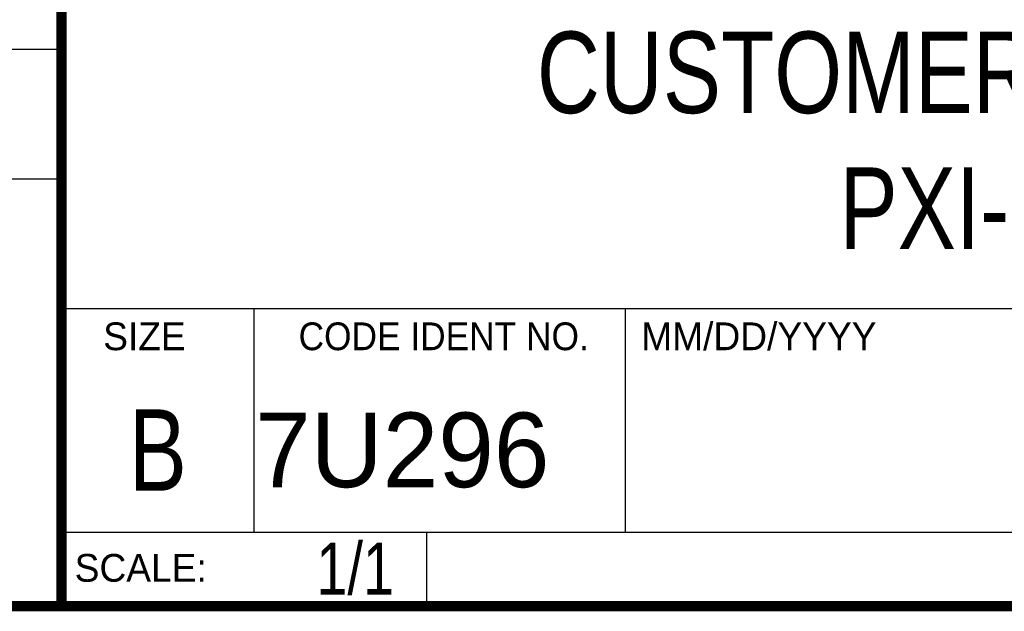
# Model space of a CAD drawing. Header units: inches. Extents: x 0.2 to 16.8, y 0.1 to 10.8.
# Tile 3 of 9: x 13 to 14.9, y 0.2 to 1.4. Entities that reach past the tile are written whole.
import ezdxf
from ezdxf.enums import TextEntityAlignment as Align

# ---------------------------------------------------------------- set-up
doc = ezdxf.new("R2010")
doc.units = ezdxf.units.IN
doc.header["$LTSCALE"] = 0.935
doc.header["$MEASUREMENT"] = 0
doc.layers.get('0').update_dxf_attribs({"linetype": 'CONTINUOUS'})
doc.styles.get("Standard").update_dxf_attribs({"font": 'txt', "width": 0.8})

msp = doc.modelspace()

# ---------------------------------------------------------------- linework, layer by layer
at = {"color": 2, "linetype": 'CONTINUOUS'}
for p, q in [((13.0652, 1.9695), (13.0652, 0.2605)), ((11.482, 1.3265), (13.0653, 1.3265)), ((13.0653, 1.0776), (11.482, 1.0776)), ((13.0652, 0.8295), (16.745, 0.8295)), ((13.434, 0.8295), (13.434, 0.4005)), ((14.146, 0.8295), (14.146, 0.4005)), ((13.0652, 0.4005), (16.745, 0.4005)), ((13.765, 0.4005), (13.765, 0.2605)), ((13.0652, 0.2605), (16.745, 0.2605))]:
    msp.add_line(p, q, dxfattribs=at)
at = {"color": 7, "linetype": 'CONTINUOUS', "const_width": 0.02}
for points in [[(13.0653, 1.9707), (13.0653, 0.2586)], [(0.25, 0.2586), (16.75, 0.2586)]]:
    msp.add_lwpolyline(points, dxfattribs=at)

# ---------------------------------------------------------------- texts
at = {"color": 2, "linetype": 'CONTINUOUS'}
for s, p in [('SIZE', (13.1451, 0.7494)), ('MM/DD/YYYY', (14.1765, 0.7494)), ('SCALE:', (13.0904, 0.3053))]:
    msp.add_text(s, height=0.05325, dxfattribs=at).set_placement(p)
at = {"color": 2, "linetype": 'CONTINUOUS', "width": 0.95}
msp.add_text('CODE IDENT NO.', height=0.053254, dxfattribs=at).set_placement((13.7978, 0.7494), align=Align.CENTER)
at = {"color": 7, "linetype": 'CONTINUOUS', "width": 0.8}
msp.add_text('B', height=0.1562, dxfattribs=at).set_placement((13.2497, 0.4798), align=Align.CENTER)
at = {"color": 7, "linetype": 'CONTINUOUS'}
msp.add_text('7U296', height=0.14316, dxfattribs=at).set_placement((13.4363, 0.4866))
at = {"color": 7, "linetype": 'CONTINUOUS', "width": 0.8}
msp.add_text('1/1', height=0.1, dxfattribs=at).set_placement((13.7025, 0.2805), align=Align.RIGHT)
at = {"color": 7, "linetype": 'CONTINUOUS', "insert": (14.9051, 1.3603), "char_height": 0.15625, "width": 2.125, "attachment_point": 2}
msp.add_mtext('CUSTOMER DRAWING,\\PPXI-6651', dxfattribs=at)

doc.saveas('drawing.dxf')
